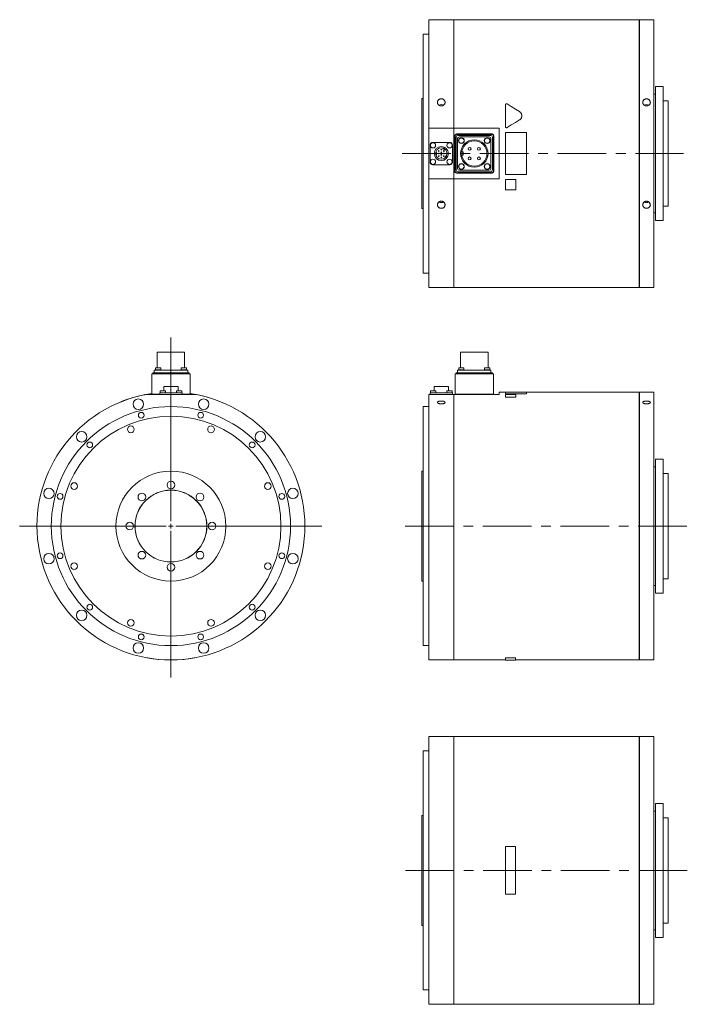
# Model space of a CAD drawing. Header units: millimetres. Extents: x 120 to 1580, y 63 to 1132.
# Tile 1 of 5: x 120 to 818, y 63 to 1092. Entities that reach past the tile are written whole.
import ezdxf

# ---------------------------------------------------------------- set-up
doc = ezdxf.new("R2010")
doc.units = ezdxf.units.MM
doc.header["$LTSCALE"] = 4
doc.linetypes.add('CENTERX2', pattern=[20.32, 12.7, -2.54, 2.54, -2.54])

# ---------------------------------------------------------------- blocks, each defined once
blk = doc.blocks.new('SW_CENTERMARKSYMBOL_3')
at = {"color": 0, "linetype": 'Continuous', "lineweight": 0}
for p, q in [((0, 5), (0, 118.4)), ((-5, 0), (-118.4, 0)), ((0, 0), (-2.5, 0)), ((0, 0), (0, 2.5)), ((0, 0), (0, -2.5)), ((0, 0), (2.5, 0)), ((5, 0), (118.4, 0)), ((0, -5), (0, -118.4))]:
    blk.add_line(p, q, dxfattribs=at)
blk = doc.blocks.new('SW_CENTERMARKSYMBOL_4')
at = {"color": 6, "linetype": 'Continuous', "lineweight": 0}
for p, q in [((0, 5), (0, 197.2)), ((-5, 0), (-158.1, 0)), ((0, 0), (-2.5, 0)), ((0, 0), (0, 2.5)), ((0, 0), (0, -2.5)), ((0, 0), (2.5, 0)), ((5, 0), (157.7, 0)), ((0, -5), (0, -158.5))]:
    blk.add_line(p, q, dxfattribs=at)

msp = doc.modelspace()

# ---------------------------------------------------------------- linework, layer by layer
at = {"color": 7, "linetype": 'Continuous', "lineweight": 15}
for p, q in [((573.9, 1092.3), (547.9, 1092.3)), ((547.9, 1092.3), (547.9, 978.7)), ((573.9, 1092.3), (573.9, 978.7)), ((767.8, 1092.3), (574, 1092.3)), ((574, 978.7), (574, 1092.3)), ((767.8, 1092.3), (767.8, 812.3)), ((782.9, 1092.3), (767.9, 1092.3)), ((767.9, 812.3), (767.9, 1092.3)), ((782.9, 1092.3), (782.9, 812.3)), ((574, 1091.3), (573.9, 1091.3)), ((767.9, 1091.3), (767.8, 1091.3)), ((547.9, 1077.3), (541.9, 1077.3)), ((541.9, 1077.3), (541.9, 827.3)), ((792.9, 1022.3), (784.9, 1022.3)), ((784.9, 1022.3), (784.9, 882.3)), ((792.9, 1022.3), (792.9, 882.3)), ((541.9, 1009.8), (540.4, 1009.8)), ((540.4, 1009.8), (540.4, 894.8)), ((784.9, 1014.3), (782.9, 1014.3)), ((627.9, 980.5), (627.9, 1003.1)), ((797.9, 1007.3), (792.9, 1007.3)), ((797.9, 1007.3), (797.9, 897.3)), ((573.9, 978.7), (547.9, 978.7)), ((547.9, 978.7), (547.9, 926)), ((573.9, 978.7), (573.9, 926)), ((574, 978.6), (573.9, 978.6)), ((621.4, 978.7), (574, 978.7)), ((574, 926), (574, 978.7)), ((621.4, 926), (621.4, 978.7)), ((627.9, 980.5), (627.9, 980.5)), ((574.9, 970.9), (574.9, 933.7)), ((575.4, 970.4), (575.4, 934.2)), ((576.4, 969.4), (576.4, 935.2)), ((614, 972.8), (576.7, 972.8)), ((613.5, 972.3), (577.2, 972.3)), ((612.5, 971.3), (578.2, 971.3)), ((610.9, 969.8), (579.8, 969.8)), ((614.4, 935.2), (614.4, 969.4)), ((615.4, 934.2), (615.4, 970.4)), ((615.9, 933.7), (615.9, 970.9)), ((627.9, 974.3), (649.9, 974.3)), ((627.9, 930.3), (627.9, 974.3)), ((649.9, 974.3), (649.9, 930.3)), ((549.2, 961.2), (549.2, 943.4)), ((569.8, 964), (552, 964)), ((562.8, 958), (562.4, 957.4)), ((572.6, 943.4), (572.6, 961.2)), ((577.9, 967.9), (577.9, 936.7)), ((612.8, 936.7), (612.8, 967.9)), ((555, 953.5), (555.7, 953.5)), ((555, 951.1), (555.7, 951.1)), ((555.7, 951.1), (555.7, 953.5)), ((562.4, 957.4), (564.5, 956.2)), ((564.5, 956.2), (564.8, 956.8)), ((564.8, 948.7), (565.9, 950.7)), ((565.4, 948.4), (564.8, 948.7)), ((565.9, 950.7), (566.5, 950.4)), ((583.9, 954.1), (582.2, 954.1)), ((582.2, 950.6), (583.9, 950.6)), ((583.9, 950.6), (583.9, 954.1)), ((552, 940.6), (569.8, 940.6)), ((576.7, 931.8), (614, 931.8)), ((577.2, 932.3), (613.5, 932.3)), ((578.2, 933.3), (612.5, 933.3)), ((579.8, 934.9), (610.9, 934.9)), ((649.9, 930.3), (627.9, 930.3)), ((547.9, 926), (547.9, 812.3)), ((547.9, 926), (573.9, 926)), ((573.9, 926.1), (574, 926.1)), ((573.9, 926), (573.9, 812.3)), ((574, 812.3), (574, 926)), ((574, 926), (621.4, 926)), ((627.9, 925.3), (638.9, 925.3)), ((627.9, 925.3), (638.9, 925.3)), ((627.9, 914.3), (627.9, 925.3)), ((627.9, 925.3), (627.9, 925.3)), ((638.9, 925.3), (638.9, 914.3)), ((638.9, 925.3), (638.9, 925.3)), ((638.9, 914.3), (627.9, 914.3)), ((792.9, 897.3), (797.9, 897.3)), ((540.4, 894.8), (541.9, 894.8)), ((782.9, 890.3), (784.9, 890.3)), ((784.9, 882.3), (792.9, 882.3)), ((541.9, 827.3), (547.9, 827.3)), ((547.9, 812.3), (573.9, 812.3)), ((573.9, 813.3), (574, 813.3)), ((574, 812.3), (767.8, 812.3)), ((767.8, 813.3), (767.9, 813.3)), ((767.9, 812.3), (782.9, 812.3)), ((264, 744.7), (264, 728.1)), ((264, 744.7), (292.6, 744.7)), ((292.6, 728.1), (292.6, 744.7)), ((581.1, 744.7), (581.1, 728.1)), ((581.1, 744.7), (609.7, 744.7)), ((609.7, 728.1), (609.7, 744.7)), ((258.3, 700.7), (258.3, 721.9)), ((258.3, 721.9), (260.2, 721.9)), ((259.3, 721.9), (259.3, 722.9)), ((259.3, 722.9), (261.2, 722.9)), ((260.2, 721.9), (296.5, 721.9)), ((260.9, 722.9), (260.9, 725.7)), ((260.9, 725.7), (262.8, 725.7)), ((261.2, 722.9), (295.5, 722.9)), ((261.8, 726.1), (261.8, 725.7)), ((261.8, 726.1), (267.8, 726.1)), ((262.1, 728.1), (262.1, 726.1)), ((262.1, 728.1), (267.6, 728.1)), ((262.8, 725.7), (293.9, 725.7)), ((267.6, 726.1), (267.6, 728.1)), ((267.8, 725.7), (267.8, 726.1)), ((288.8, 726.1), (288.8, 725.7)), ((288.8, 726.1), (294.8, 726.1)), ((289.1, 728.1), (289.1, 726.1)), ((289.1, 728.1), (294.6, 728.1)), ((293.9, 725.7), (295.8, 725.7)), ((294.6, 726.1), (294.6, 728.1)), ((294.8, 725.7), (294.8, 726.1)), ((295.5, 722.9), (297.3, 722.9)), ((295.8, 725.7), (295.8, 722.9)), ((296.5, 721.9), (298.3, 721.9)), ((297.3, 722.9), (297.3, 721.9)), ((298.3, 721.9), (298.3, 700.7)), ((575.4, 700.7), (575.4, 721.9)), ((575.4, 721.9), (577.2, 721.9)), ((576.4, 721.9), (576.4, 722.9)), ((576.4, 722.9), (578.2, 722.9)), ((577.2, 721.9), (613.5, 721.9)), ((577.9, 722.9), (577.9, 725.7)), ((577.9, 725.7), (579.8, 725.7)), ((578.2, 722.9), (612.5, 722.9)), ((578.9, 726.1), (578.9, 725.7)), ((578.9, 726.1), (584.9, 726.1)), ((579.1, 728.1), (579.1, 726.1)), ((579.1, 728.1), (584.6, 728.1)), ((579.8, 725.7), (610.9, 725.7)), ((584.6, 726.1), (584.6, 728.1)), ((584.9, 725.7), (584.9, 726.1)), ((605.8, 726.1), (605.8, 725.7)), ((605.8, 726.1), (611.8, 726.1)), ((606.1, 728.1), (606.1, 726.1)), ((606.1, 728.1), (611.6, 728.1)), ((610.9, 725.7), (612.8, 725.7)), ((611.6, 726.1), (611.6, 728.1)), ((611.8, 725.7), (611.8, 726.1)), ((612.5, 722.9), (614.4, 722.9)), ((612.8, 725.7), (612.8, 722.9)), ((613.5, 721.9), (615.4, 721.9)), ((614.4, 722.9), (614.4, 721.9)), ((615.4, 721.9), (615.4, 700.7)), ((258.3, 701.3), (252, 700.2)), ((252, 700.2), (304.7, 700.2)), ((258.3, 701.4), (256.3, 701.1)), ((256.3, 701), (256.3, 701.1)), ((257.8, 700.2), (257.8, 700.7)), ((257.8, 700.7), (259.7, 700.7)), ((259.7, 700.7), (266.6, 700.7)), ((266.6, 700.2), (266.6, 702.2)), ((266.6, 702.2), (269.4, 702.2)), ((267, 704.2), (267, 702.2)), ((267, 704.2), (272.5, 704.2)), ((269.4, 702.2), (287.2, 702.2)), ((270.9, 708.8), (270.9, 704.2)), ((270.9, 708.8), (285.7, 708.8)), ((272.5, 702.2), (272.5, 704.2)), ((284.2, 704.2), (284.2, 702.2)), ((284.2, 704.2), (289.7, 704.2)), ((285.7, 704.2), (285.7, 708.8)), ((287.2, 702.2), (290, 702.2)), ((289.7, 702.2), (289.7, 704.2)), ((290, 702.2), (290, 700.2)), ((290, 700.7), (297, 700.7)), ((297, 700.7), (298.8, 700.7)), ((300.3, 701.1), (298.3, 701.4)), ((304.7, 700.2), (298.3, 701.3)), ((298.8, 700.7), (298.8, 700.2)), ((300.3, 701), (300.3, 701.1)), ((547.9, 700.2), (547.9, 422.7)), ((547.9, 700.2), (573.9, 700.2)), ((549.2, 700.2), (549.2, 702.2)), ((549.2, 702.2), (552, 702.2)), ((549.5, 704.2), (549.5, 702.2)), ((549.5, 704.2), (555, 704.2)), ((552, 702.2), (569.8, 702.2)), ((553.5, 708.8), (553.5, 704.2)), ((553.5, 708.8), (568.3, 708.8)), ((555, 702.2), (555, 704.2)), ((566.7, 704.2), (566.7, 702.2)), ((566.7, 704.2), (572.2, 704.2)), ((568.3, 704.2), (568.3, 708.8)), ((569.8, 702.2), (572.6, 702.2)), ((572.2, 702.2), (572.2, 704.2)), ((572.6, 702.2), (572.6, 700.2)), ((573.9, 700.2), (573.9, 422.7)), ((574, 700.2), (621.4, 700.2)), ((574, 422.7), (574, 700.2)), ((574.9, 700.2), (574.9, 700.7)), ((574.9, 700.7), (576.7, 700.7)), ((576.7, 700.7), (614, 700.7)), ((614, 700.7), (615.9, 700.7)), ((615.9, 700.7), (615.9, 700.2)), ((627.9, 702.7), (621.4, 702.7)), ((621.4, 700.2), (621.4, 702.7)), ((649.9, 702.8), (627.9, 702.8)), ((627.9, 701.1), (627.9, 702.8)), ((649.9, 701.1), (627.9, 701.1)), ((627.9, 701), (627.9, 701.1)), ((649.9, 701), (627.9, 701)), ((649.9, 702.8), (649.9, 701.1)), ((767.8, 702.7), (649.9, 702.7)), ((649.9, 701), (649.9, 701.1)), ((767.8, 702.7), (767.8, 422.7)), ((767.9, 701.7), (767.8, 701.7)), ((782.9, 702.7), (767.9, 702.7)), ((767.9, 562.7), (767.9, 702.7)), ((782.9, 702.7), (782.9, 422.7)), ((305.3, 700.1), (305.4, 700.2)), ((316.3, 697.5), (316.4, 697.6)), ((573.9, 699.2), (574, 699.2)), ((627.9, 700.2), (638.9, 700.2)), ((627.9, 697.6), (627.9, 700.2)), ((638.9, 697.6), (627.9, 697.6)), ((627.9, 697.5), (627.9, 697.6)), ((638.9, 697.5), (627.9, 697.5)), ((638.9, 700.2), (638.9, 697.6)), ((638.9, 697.5), (638.9, 697.6)), ((547.9, 687.7), (541.9, 687.7)), ((541.9, 687.7), (541.9, 437.7)), ((792.9, 632.7), (784.9, 632.7)), ((784.9, 632.7), (784.9, 492.7)), ((792.9, 632.7), (792.9, 492.7)), ((541.9, 620.2), (540.4, 620.2)), ((540.4, 620.2), (540.4, 505.2)), ((784.9, 624.7), (782.9, 624.7)), ((797.9, 617.7), (792.9, 617.7)), ((797.9, 617.7), (797.9, 507.7)), ((767.9, 422.7), (767.9, 562.7)), ((540.4, 505.2), (541.9, 505.2)), ((792.9, 507.7), (797.9, 507.7)), ((782.9, 500.7), (784.9, 500.7)), ((784.9, 492.7), (792.9, 492.7)), ((541.9, 437.7), (547.9, 437.7)), ((253.3, 425), (253.3, 424.9)), ((303.3, 425), (303.4, 424.9)), ((547.9, 422.7), (573.9, 422.7)), ((573.9, 423.7), (574, 423.7)), ((574, 422.7), (627.9, 422.7)), ((638.4, 425), (627.9, 425)), ((627.9, 425), (627.9, 424.9)), ((638.4, 424.9), (627.9, 424.9)), ((627.9, 424.9), (627.9, 422.6)), ((627.9, 422.6), (638.4, 422.6)), ((638.4, 425), (638.4, 424.9)), ((638.4, 422.6), (638.4, 424.9)), ((638.4, 422.7), (767.8, 422.7)), ((767.8, 423.7), (767.9, 423.7)), ((767.9, 422.7), (782.9, 422.7)), ((573.9, 342.6), (547.9, 342.6)), ((547.9, 342.6), (547.9, 62.6)), ((573.9, 342.6), (573.9, 62.6)), ((574, 341.6), (573.9, 341.6)), ((767.8, 342.6), (574, 342.6)), ((574, 62.6), (574, 342.6)), ((767.8, 342.6), (767.8, 62.6)), ((767.9, 341.6), (767.8, 341.6)), ((782.9, 342.6), (767.9, 342.6)), ((767.9, 62.6), (767.9, 342.6)), ((782.9, 342.6), (782.9, 62.6)), ((547.9, 327.6), (541.9, 327.6)), ((541.9, 327.6), (541.9, 77.6)), ((792.9, 272.6), (784.9, 272.6)), ((784.9, 272.6), (784.9, 132.6)), ((792.9, 272.6), (792.9, 132.6)), ((541.9, 260.1), (540.4, 260.1)), ((540.4, 260.1), (540.4, 145.1)), ((784.9, 264.6), (782.9, 264.6)), ((797.9, 257.6), (792.9, 257.6)), ((797.9, 257.6), (797.9, 147.6)), ((638.4, 227.6), (627.9, 227.6)), ((627.9, 227.6), (627.9, 177.6)), ((638.4, 177.6), (638.4, 227.6)), ((627.9, 177.6), (638.4, 177.6)), ((540.4, 145.1), (541.9, 145.1)), ((792.9, 147.6), (797.9, 147.6)), ((782.9, 140.6), (784.9, 140.6)), ((784.9, 132.6), (792.9, 132.6)), ((541.9, 77.6), (547.9, 77.6)), ((547.9, 62.6), (573.9, 62.6)), ((573.9, 63.6), (574, 63.6)), ((574, 62.6), (767.8, 62.6)), ((767.8, 63.6), (767.9, 63.6)), ((767.9, 62.6), (782.9, 62.6))]:
    msp.add_line(p, q, dxfattribs=at)
at = {"color": 6, "linetype": 'CENTERX2', "lineweight": 0}
for p, q in [((519.9, 952.3), (813.9, 952.3)), ((817.6, 562.7), (521.2, 562.7)), ((818, 202.6), (522.9, 202.6))]:
    msp.add_line(p, q, dxfattribs=at)
at = {"color": 7, "linetype": 'Continuous', "lineweight": 15, "flags": 128}
for points in [[(629.7, 1004.2), (634, 1001.5), (638.3, 998.9), (642.6, 996.2)], [(642.6, 987.5), (638.3, 984.8), (634, 982.2), (629.7, 979.5)], [(642.6, 987.5), (638.3, 984.8), (634, 982.2), (629.7, 979.5)], [(558.7, 901.8), (559.7, 901.3), (560.9, 901.2)], [(560.9, 901.2), (562, 901.3), (563.1, 901.8)], [(773.2, 901.8), (774.2, 901.3), (775.4, 901.2)], [(775.4, 901.2), (776.5, 901.3), (777.6, 901.8)]]:
    msp.add_lwpolyline(points, dxfattribs=at)
at = {"color": 7, "linetype": 'Continuous', "lineweight": 15}
for centre, radius in [((581.9, 965.8), 3), ((581.9, 965.8), 2.75), ((608.8, 965.8), 3), ((608.8, 965.8), 2.75), ((552.2, 960.9), 2.75), ((560.9, 952.3), 7.4), ((560.9, 952.3), 6), ((569.5, 960.9), 2.75), ((595.4, 952.3), 14.3), ((595.4, 952.3), 13.2), ((590.5, 957.3), 1.5), ((600.2, 957.3), 1.5), ((558.2, 955), 0.375), ((558.2, 952.3), 0.375), ((558.2, 949.6), 0.375), ((560.9, 956.3), 0.375), ((560.9, 953.6), 0.375), ((560.9, 951), 0.375), ((560.9, 948.3), 0.375), ((563.5, 955), 0.375), ((563.5, 952.3), 0.375), ((563.5, 949.6), 0.375), ((590.5, 947.3), 1.5), ((600.2, 947.3), 1.5), ((552.2, 943.7), 2.75), ((569.5, 943.7), 2.75), ((581.9, 938.8), 3), ((581.9, 938.8), 2.75), ((608.8, 938.8), 3), ((608.8, 938.8), 2.75), ((244.2, 690.2), 5.5), ((312.5, 690.2), 5.5), ((278.3, 562.7), 125), ((247.3, 678.6), 3), ((309.4, 678.6), 3), ((278.3, 562.7), 115), ((185, 656.1), 5.5), ((236.4, 663.9), 3.5), ((320.2, 663.9), 3.5), ((371.7, 656.1), 5.5), ((193.5, 647.6), 3), ((363.2, 647.6), 3), ((278.3, 562.7), 57.5), ((177.2, 604.6), 3.5), ((278.3, 605.7), 4), ((379.5, 604.6), 3.5), ((150.8, 596.9), 5.5), ((278.3, 562.7), 37.6), ((278.3, 562.7), 37.5), ((405.8, 596.9), 5.5), ((162.4, 593.8), 3), ((247.9, 593.1), 4), ((308.7, 593.1), 4), ((394.2, 593.8), 3), ((235.3, 562.7), 4), ((321.3, 562.7), 4), ((247.9, 532.3), 4), ((308.7, 532.3), 4), ((150.8, 528.6), 5.5), ((162.4, 531.7), 3), ((394.2, 531.7), 3), ((405.8, 528.6), 5.5), ((177.2, 520.8), 3.5), ((278.3, 519.7), 4), ((379.5, 520.8), 3.5), ((185, 469.4), 5.5), ((193.5, 477.9), 3), ((363.2, 477.9), 3), ((371.7, 469.4), 5.5), ((236.4, 461.6), 3.5), ((320.2, 461.6), 3.5), ((247.3, 446.8), 3), ((309.4, 446.8), 3), ((244.2, 435.2), 5.5), ((312.5, 435.2), 5.5)]:
    msp.add_circle(centre, radius, dxfattribs=at)
for centre, radius, start, end in [((560.9, 999.2), 4.26, 58.7492, 120.9456), ((775.4, 999.2), 4.26, 58.7495, 120.9453), ((576.7, 970.9), 1.88, 90, 180), ((577.2, 970.4), 1.88, 90, 180), ((578.2, 969.4), 1.88, 90, 180), ((579.8, 967.9), 1.88, 90, 180), ((610.9, 967.9), 1.88, 0, 90), ((612.5, 969.4), 1.88, 0, 90), ((613.5, 970.4), 1.88, 0, 90), ((614, 970.9), 1.88, 0, 90), ((552, 961.2), 2.8, 90, 180), ((569.8, 961.2), 2.8, 0, 90), ((552, 943.4), 2.8, 180, 270), ((569.8, 943.4), 2.8, 270, 0), ((576.7, 933.7), 1.88, 180, 270), ((577.2, 934.2), 1.88, 180, 270), ((578.2, 935.2), 1.88, 180, 270), ((579.8, 936.7), 1.88, 180, 270), ((610.9, 936.7), 1.88, 270, 0), ((612.5, 935.2), 1.88, 270, 0), ((613.5, 934.2), 1.88, 270, 0), ((614, 933.7), 1.88, 270, 0), ((278.3, 562.7), 140, 100.8441, 79.1559), ((278.3, 562.7), 140.1, 101.6205, 111.2758), ((278.3, 562.7), 140.1, 74.2507, 78.8804), ((278.3, 562.7), 140.1, 259.7134, 280.2866)]:
    msp.add_arc(centre, radius, start, end, dxfattribs=at)
for points, knots in [([(560.9, 1002.2), (560.6, 1002.2), (560.3, 1002.2), (559.8, 1002.3), (559.6, 1002.4), (559.1, 1002.5), (558.9, 1002.7), (558.4, 1002.9), (558.2, 1003.1), (557.8, 1003.4), (557.7, 1003.6), (557.4, 1004), (557.3, 1004.2), (557.1, 1004.7), (557, 1004.9), (556.9, 1005.4), (556.9, 1005.6), (556.9, 1006.1), (556.9, 1006.4), (557, 1006.8), (557.1, 1007.1), (557.3, 1007.5), (557.4, 1007.7), (557.7, 1008.1), (557.8, 1008.3), (558.2, 1008.7), (558.4, 1008.8), (558.8, 1009.1), (559.1, 1009.2), (559.6, 1009.4), (559.8, 1009.4), (560.3, 1009.5), (560.6, 1009.6), (561.1, 1009.6), (561.4, 1009.5), (561.9, 1009.4), (562.1, 1009.4), (562.6, 1009.2), (562.9, 1009.1), (563.3, 1008.8), (563.5, 1008.7), (563.9, 1008.3), (564, 1008.1), (564.3, 1007.7), (564.4, 1007.5), (564.6, 1007.1), (564.7, 1006.8), (564.8, 1006.4), (564.9, 1006.1), (564.9, 1005.6), (564.8, 1005.4), (564.7, 1004.9), (564.7, 1004.7), (564.5, 1004.2), (564.3, 1004), (564, 1003.6), (563.9, 1003.4), (563.5, 1003.1), (563.3, 1002.9), (562.9, 1002.7), (562.6, 1002.5), (562.1, 1002.4), (561.9, 1002.3), (561.4, 1002.2), (561.1, 1002.2), (560.9, 1002.2)], [0, 0, 0, 0, 0.03125, 0.03125, 0.0625, 0.0625, 0.09375, 0.09375, 0.125, 0.125, 0.15625, 0.15625, 0.1875, 0.1875, 0.21875, 0.21875, 0.25, 0.25, 0.28125, 0.28125, 0.3125, 0.3125, 0.34375, 0.34375, 0.375, 0.375, 0.40625, 0.40625, 0.4375, 0.4375, 0.46875, 0.46875, 0.5, 0.5, 0.53125, 0.53125, 0.5625, 0.5625, 0.59375, 0.59375, 0.625, 0.625, 0.65625, 0.65625, 0.6875, 0.6875, 0.71875, 0.71875, 0.75, 0.75, 0.78125, 0.78125, 0.8125, 0.8125, 0.84375, 0.84375, 0.875, 0.875, 0.90625, 0.90625, 0.9375, 0.9375, 0.96875, 0.96875, 1, 1, 1, 1]), ([(775.4, 1002.2), (775.1, 1002.2), (774.8, 1002.2), (774.3, 1002.3), (774.1, 1002.4), (773.6, 1002.5), (773.4, 1002.7), (772.9, 1002.9), (772.7, 1003.1), (772.3, 1003.4), (772.2, 1003.6), (771.9, 1004), (771.8, 1004.2), (771.6, 1004.7), (771.5, 1004.9), (771.4, 1005.4), (771.4, 1005.6), (771.4, 1006.1), (771.4, 1006.4), (771.5, 1006.8), (771.6, 1007.1), (771.8, 1007.5), (771.9, 1007.7), (772.2, 1008.1), (772.3, 1008.3), (772.7, 1008.7), (772.9, 1008.8), (773.3, 1009.1), (773.6, 1009.2), (774.1, 1009.4), (774.3, 1009.4), (774.8, 1009.5), (775.1, 1009.6), (775.6, 1009.6), (775.9, 1009.5), (776.4, 1009.4), (776.6, 1009.4), (777.1, 1009.2), (777.4, 1009.1), (777.8, 1008.8), (778, 1008.7), (778.4, 1008.3), (778.5, 1008.1), (778.8, 1007.7), (778.9, 1007.5), (779.1, 1007.1), (779.2, 1006.8), (779.3, 1006.4), (779.4, 1006.1), (779.4, 1005.6), (779.3, 1005.4), (779.2, 1004.9), (779.2, 1004.7), (779, 1004.2), (778.8, 1004), (778.5, 1003.6), (778.4, 1003.4), (778, 1003.1), (777.8, 1002.9), (777.4, 1002.7), (777.1, 1002.5), (776.6, 1002.4), (776.4, 1002.3), (775.9, 1002.2), (775.6, 1002.2), (775.4, 1002.2)], [0, 0, 0, 0, 0.03125, 0.03125, 0.0625, 0.0625, 0.09375, 0.09375, 0.125, 0.125, 0.15625, 0.15625, 0.1875, 0.1875, 0.21875, 0.21875, 0.25, 0.25, 0.28125, 0.28125, 0.3125, 0.3125, 0.34375, 0.34375, 0.375, 0.375, 0.40625, 0.40625, 0.4375, 0.4375, 0.46875, 0.46875, 0.5, 0.5, 0.53125, 0.53125, 0.5625, 0.5625, 0.59375, 0.59375, 0.625, 0.625, 0.65625, 0.65625, 0.6875, 0.6875, 0.71875, 0.71875, 0.75, 0.75, 0.78125, 0.78125, 0.8125, 0.8125, 0.84375, 0.84375, 0.875, 0.875, 0.90625, 0.90625, 0.9375, 0.9375, 0.96875, 0.96875, 1, 1, 1, 1]), ([(627.9, 1003.1), (627.9, 1003.3), (627.9, 1003.4), (627.9, 1003.5), (627.9, 1003.5), (628, 1003.6), (628, 1003.7), (628, 1003.8), (628.1, 1003.8), (628.1, 1003.9), (628.2, 1003.9), (628.2, 1004), (628.3, 1004.1), (628.3, 1004.1), (628.4, 1004.1), (628.4, 1004.2), (628.4, 1004.2), (628.5, 1004.2), (628.5, 1004.2), (628.6, 1004.3), (628.7, 1004.3), (628.8, 1004.3), (629, 1004.3), (629.3, 1004.3), (629.5, 1004.3), (629.7, 1004.2)], [0, 0, 0, 0, 0.125, 0.125, 0.1875, 0.1875, 0.25, 0.25, 0.3125, 0.3125, 0.375, 0.375, 0.4375, 0.4375, 0.46875, 0.46875, 0.5, 0.5, 0.5625, 0.5625, 0.625, 0.625, 0.75, 0.75, 1, 1, 1, 1]), ([(642.6, 996.2), (642.8, 996.1), (643, 995.9), (643.2, 995.7), (643.3, 995.7), (643.5, 995.5), (643.6, 995.4), (643.8, 995.2), (643.9, 995), (644.1, 994.8), (644.2, 994.7), (644.3, 994.5), (644.4, 994.4), (644.5, 994.1), (644.6, 993.9), (644.7, 993.6), (644.8, 993.5), (644.8, 993.3), (644.9, 993.2), (644.9, 992.9), (645, 992.7), (645, 992.3), (645.1, 992.1), (645.1, 991.6), (645, 991.4), (645, 991.1), (645, 991), (644.9, 990.8), (644.9, 990.7), (644.8, 990.4), (644.8, 990.2), (644.7, 989.9), (644.6, 989.8), (644.5, 989.6), (644.5, 989.5), (644.3, 989.2), (644.2, 989), (644, 988.7), (643.9, 988.7), (643.8, 988.5), (643.7, 988.4), (643.3, 988), (643, 987.7), (642.6, 987.5)], [0, 0, 0, 0, 0.0625, 0.0625, 0.09375, 0.09375, 0.125, 0.125, 0.1875, 0.1875, 0.21875, 0.21875, 0.25, 0.25, 0.3125, 0.3125, 0.34375, 0.34375, 0.375, 0.375, 0.4375, 0.4375, 0.5, 0.5, 0.5625, 0.5625, 0.59375, 0.59375, 0.625, 0.625, 0.6875, 0.6875, 0.71875, 0.71875, 0.75, 0.75, 0.8125, 0.8125, 0.84375, 0.84375, 0.875, 0.875, 1, 1, 1, 1]), ([(645.1, 991.8), (645.1, 991.8), (645.1, 991.6), (645, 991.4), (645, 991.2), (645, 991), (644.9, 990.8), (644.9, 990.4), (644.7, 989.9), (644.4, 989.3), (644.1, 988.8), (643.7, 988.3), (643.3, 988), (643, 987.7), (642.8, 987.6), (642.6, 987.5)], [0, 0, 0, 0, 0.04181, 0.083451, 0.12499, 0.166498, 0.208041, 0.249688, 0.375023, 0.499867, 0.62511, 0.749799, 0.833517, 0.916705, 1, 1, 1, 1]), ([(629.7, 979.5), (629.7, 979.5), (629.6, 979.4), (629.5, 979.4), (629.4, 979.4), (629.2, 979.3), (629, 979.3), (628.8, 979.3), (628.5, 979.5), (628.2, 979.6), (628, 979.9), (627.9, 980), (627.9, 980.2), (627.9, 980.4), (627.9, 980.5), (627.9, 980.5)], [0, 0, 0, 0, 0.04175, 0.083305, 0.125004, 0.187536, 0.250113, 0.375032, 0.499904, 0.624517, 0.749252, 0.811752, 0.874443, 0.937178, 1, 1, 1, 1]), ([(629.7, 979.5), (629.5, 979.4), (629.3, 979.3), (629, 979.3), (628.9, 979.3), (628.7, 979.4), (628.6, 979.4), (628.3, 979.6), (628.1, 979.7), (627.9, 980.1), (627.9, 980.3), (627.9, 980.5)], [0, 0, 0, 0, 0.25, 0.25, 0.375, 0.375, 0.5, 0.5, 0.75, 0.75, 1, 1, 1, 1]), ([(560.9, 895.1), (560.6, 895.1), (560.3, 895.1), (559.8, 895.2), (559.6, 895.2), (559.1, 895.4), (558.9, 895.5), (558.4, 895.8), (558.2, 896), (557.8, 896.3), (557.7, 896.5), (557.4, 896.9), (557.3, 897.1), (557.1, 897.5), (557, 897.8), (556.9, 898.3), (556.9, 898.5), (556.9, 899), (556.9, 899.2), (557, 899.7), (557.1, 899.9), (557.3, 900.4), (557.4, 900.6), (557.7, 901), (557.8, 901.2), (558.2, 901.5), (558.4, 901.7), (558.8, 902), (559.1, 902.1), (559.6, 902.3), (559.8, 902.3), (560.3, 902.4), (560.6, 902.5), (561.1, 902.5), (561.4, 902.4), (561.9, 902.3), (562.1, 902.3), (562.6, 902.1), (562.9, 902), (563.3, 901.7), (563.5, 901.5), (563.9, 901.2), (564, 901), (564.3, 900.6), (564.4, 900.4), (564.6, 899.9), (564.7, 899.7), (564.8, 899.2), (564.9, 899), (564.9, 898.5), (564.8, 898.3), (564.7, 897.8), (564.7, 897.6), (564.5, 897.1), (564.3, 896.9), (564, 896.5), (563.9, 896.3), (563.5, 896), (563.3, 895.8), (562.9, 895.5), (562.6, 895.4), (562.1, 895.3), (561.9, 895.2), (561.4, 895.1), (561.1, 895.1), (560.9, 895.1)], [0, 0, 0, 0, 0.03125, 0.03125, 0.0625, 0.0625, 0.09375, 0.09375, 0.125, 0.125, 0.15625, 0.15625, 0.1875, 0.1875, 0.21875, 0.21875, 0.25, 0.25, 0.28125, 0.28125, 0.3125, 0.3125, 0.34375, 0.34375, 0.375, 0.375, 0.40625, 0.40625, 0.4375, 0.4375, 0.46875, 0.46875, 0.5, 0.5, 0.53125, 0.53125, 0.5625, 0.5625, 0.59375, 0.59375, 0.625, 0.625, 0.65625, 0.65625, 0.6875, 0.6875, 0.71875, 0.71875, 0.75, 0.75, 0.78125, 0.78125, 0.8125, 0.8125, 0.84375, 0.84375, 0.875, 0.875, 0.90625, 0.90625, 0.9375, 0.9375, 0.96875, 0.96875, 1, 1, 1, 1]), ([(775.4, 895.1), (775.1, 895.1), (774.8, 895.1), (774.3, 895.2), (774.1, 895.2), (773.6, 895.4), (773.4, 895.5), (772.9, 895.8), (772.7, 896), (772.3, 896.3), (772.2, 896.5), (771.9, 896.9), (771.8, 897.1), (771.6, 897.5), (771.5, 897.8), (771.4, 898.3), (771.4, 898.5), (771.4, 899), (771.4, 899.2), (771.5, 899.7), (771.6, 899.9), (771.8, 900.4), (771.9, 900.6), (772.2, 901), (772.3, 901.2), (772.7, 901.5), (772.9, 901.7), (773.3, 902), (773.6, 902.1), (774.1, 902.3), (774.3, 902.3), (774.8, 902.4), (775.1, 902.5), (775.6, 902.5), (775.9, 902.4), (776.4, 902.3), (776.6, 902.3), (777.1, 902.1), (777.4, 902), (777.8, 901.7), (778, 901.5), (778.4, 901.2), (778.5, 901), (778.8, 900.6), (778.9, 900.4), (779.1, 899.9), (779.2, 899.7), (779.3, 899.2), (779.4, 899), (779.4, 898.5), (779.3, 898.3), (779.2, 897.8), (779.2, 897.6), (779, 897.1), (778.8, 896.9), (778.5, 896.5), (778.4, 896.3), (778, 896), (777.8, 895.8), (777.4, 895.5), (777.1, 895.4), (776.6, 895.3), (776.4, 895.2), (775.9, 895.1), (775.6, 895.1), (775.4, 895.1)], [0, 0, 0, 0, 0.03125, 0.03125, 0.0625, 0.0625, 0.09375, 0.09375, 0.125, 0.125, 0.15625, 0.15625, 0.1875, 0.1875, 0.21875, 0.21875, 0.25, 0.25, 0.28125, 0.28125, 0.3125, 0.3125, 0.34375, 0.34375, 0.375, 0.375, 0.40625, 0.40625, 0.4375, 0.4375, 0.46875, 0.46875, 0.5, 0.5, 0.53125, 0.53125, 0.5625, 0.5625, 0.59375, 0.59375, 0.625, 0.625, 0.65625, 0.65625, 0.6875, 0.6875, 0.71875, 0.71875, 0.75, 0.75, 0.78125, 0.78125, 0.8125, 0.8125, 0.84375, 0.84375, 0.875, 0.875, 0.90625, 0.90625, 0.9375, 0.9375, 0.96875, 0.96875, 1, 1, 1, 1]), ([(227.5, 693.3), (227.4, 693.2), (227.2, 693.2), (226.9, 693), (226.6, 692.9), (226.5, 692.9), (226.3, 692.8), (226.3, 692.8), (226.3, 692.8)], [0, 0, 0, 0, 0.183505, 0.367443, 0.551102, 0.73407, 0.917592, 1, 1, 1, 1]), ([(251.3, 700.2), (251.3, 700.2), (251.3, 700.2), (251.2, 700.2), (251, 700.1), (250.7, 700.1), (250.4, 700), (250.2, 700), (250.1, 700)], [0, 0, 0, 0, 0.07374, 0.258905, 0.443854, 0.628756, 0.814016, 1, 1, 1, 1]), ([(560.9, 690.5), (560.6, 690.5), (560.3, 690.5), (559.8, 690.5), (559.6, 690.6), (559.1, 690.7), (558.9, 690.7), (558.4, 690.8), (558.2, 690.9), (557.8, 691), (557.7, 691.1), (557.4, 691.3), (557.3, 691.4), (557.1, 691.6), (557, 691.7), (556.9, 691.9), (556.9, 692), (556.9, 692.2), (556.9, 692.3), (557, 692.5), (557.1, 692.6), (557.3, 692.7), (557.4, 692.8), (557.7, 693), (557.8, 693.1), (558.2, 693.2), (558.4, 693.3), (558.8, 693.4), (559.1, 693.4), (559.6, 693.5), (559.8, 693.5), (560.3, 693.5), (560.6, 693.5), (561.1, 693.5), (561.4, 693.5), (561.9, 693.5), (562.1, 693.5), (562.6, 693.4), (562.9, 693.4), (563.3, 693.3), (563.5, 693.2), (563.9, 693.1), (564, 693), (564.3, 692.8), (564.4, 692.7), (564.6, 692.6), (564.7, 692.5), (564.8, 692.3), (564.9, 692.2), (564.9, 692), (564.8, 691.9), (564.7, 691.7), (564.7, 691.6), (564.5, 691.4), (564.3, 691.3), (564, 691.1), (563.9, 691), (563.5, 690.9), (563.3, 690.8), (562.9, 690.7), (562.6, 690.7), (562.1, 690.6), (561.9, 690.5), (561.4, 690.5), (561.1, 690.5), (560.9, 690.5)], [0, 0, 0, 0, 0.03125, 0.03125, 0.0625, 0.0625, 0.09375, 0.09375, 0.125, 0.125, 0.15625, 0.15625, 0.1875, 0.1875, 0.21875, 0.21875, 0.25, 0.25, 0.28125, 0.28125, 0.3125, 0.3125, 0.34375, 0.34375, 0.375, 0.375, 0.40625, 0.40625, 0.4375, 0.4375, 0.46875, 0.46875, 0.5, 0.5, 0.53125, 0.53125, 0.5625, 0.5625, 0.59375, 0.59375, 0.625, 0.625, 0.65625, 0.65625, 0.6875, 0.6875, 0.71875, 0.71875, 0.75, 0.75, 0.78125, 0.78125, 0.8125, 0.8125, 0.84375, 0.84375, 0.875, 0.875, 0.90625, 0.90625, 0.9375, 0.9375, 0.96875, 0.96875, 1, 1, 1, 1]), ([(775.4, 690.5), (775.1, 690.5), (774.8, 690.5), (774.3, 690.5), (774.1, 690.6), (773.6, 690.7), (773.4, 690.7), (772.9, 690.8), (772.7, 690.9), (772.3, 691), (772.2, 691.1), (771.9, 691.3), (771.8, 691.4), (771.6, 691.6), (771.5, 691.7), (771.4, 691.9), (771.4, 692), (771.4, 692.2), (771.4, 692.3), (771.5, 692.5), (771.6, 692.6), (771.8, 692.7), (771.9, 692.8), (772.2, 693), (772.3, 693.1), (772.7, 693.2), (772.9, 693.3), (773.3, 693.4), (773.6, 693.4), (774.1, 693.5), (774.3, 693.5), (774.8, 693.5), (775.1, 693.5), (775.6, 693.5), (775.9, 693.5), (776.4, 693.5), (776.6, 693.5), (777.1, 693.4), (777.4, 693.4), (777.8, 693.3), (778, 693.2), (778.4, 693.1), (778.5, 693), (778.8, 692.8), (778.9, 692.7), (779.1, 692.6), (779.2, 692.5), (779.3, 692.3), (779.4, 692.2), (779.4, 692), (779.3, 691.9), (779.2, 691.7), (779.2, 691.6), (779, 691.4), (778.8, 691.3), (778.5, 691.1), (778.4, 691), (778, 690.9), (777.8, 690.8), (777.4, 690.7), (777.1, 690.7), (776.6, 690.6), (776.4, 690.5), (775.9, 690.5), (775.6, 690.5), (775.4, 690.5)], [0, 0, 0, 0, 0.03125, 0.03125, 0.0625, 0.0625, 0.09375, 0.09375, 0.125, 0.125, 0.15625, 0.15625, 0.1875, 0.1875, 0.21875, 0.21875, 0.25, 0.25, 0.28125, 0.28125, 0.3125, 0.3125, 0.34375, 0.34375, 0.375, 0.375, 0.40625, 0.40625, 0.4375, 0.4375, 0.46875, 0.46875, 0.5, 0.5, 0.53125, 0.53125, 0.5625, 0.5625, 0.59375, 0.59375, 0.625, 0.625, 0.65625, 0.65625, 0.6875, 0.6875, 0.71875, 0.71875, 0.75, 0.75, 0.78125, 0.78125, 0.8125, 0.8125, 0.84375, 0.84375, 0.875, 0.875, 0.90625, 0.90625, 0.9375, 0.9375, 0.96875, 0.96875, 1, 1, 1, 1])]:
    msp.add_open_spline(points, degree=3, knots=knots, dxfattribs=at)

# ---------------------------------------------------------------- block references
at = {"color": 7, "linetype": 'Continuous', "lineweight": 0}
for name in ['SW_CENTERMARKSYMBOL_4', 'SW_CENTERMARKSYMBOL_3']:
    msp.add_blockref(name, (278.3, 562.7), dxfattribs=at)

doc.saveas('drawing.dxf')
